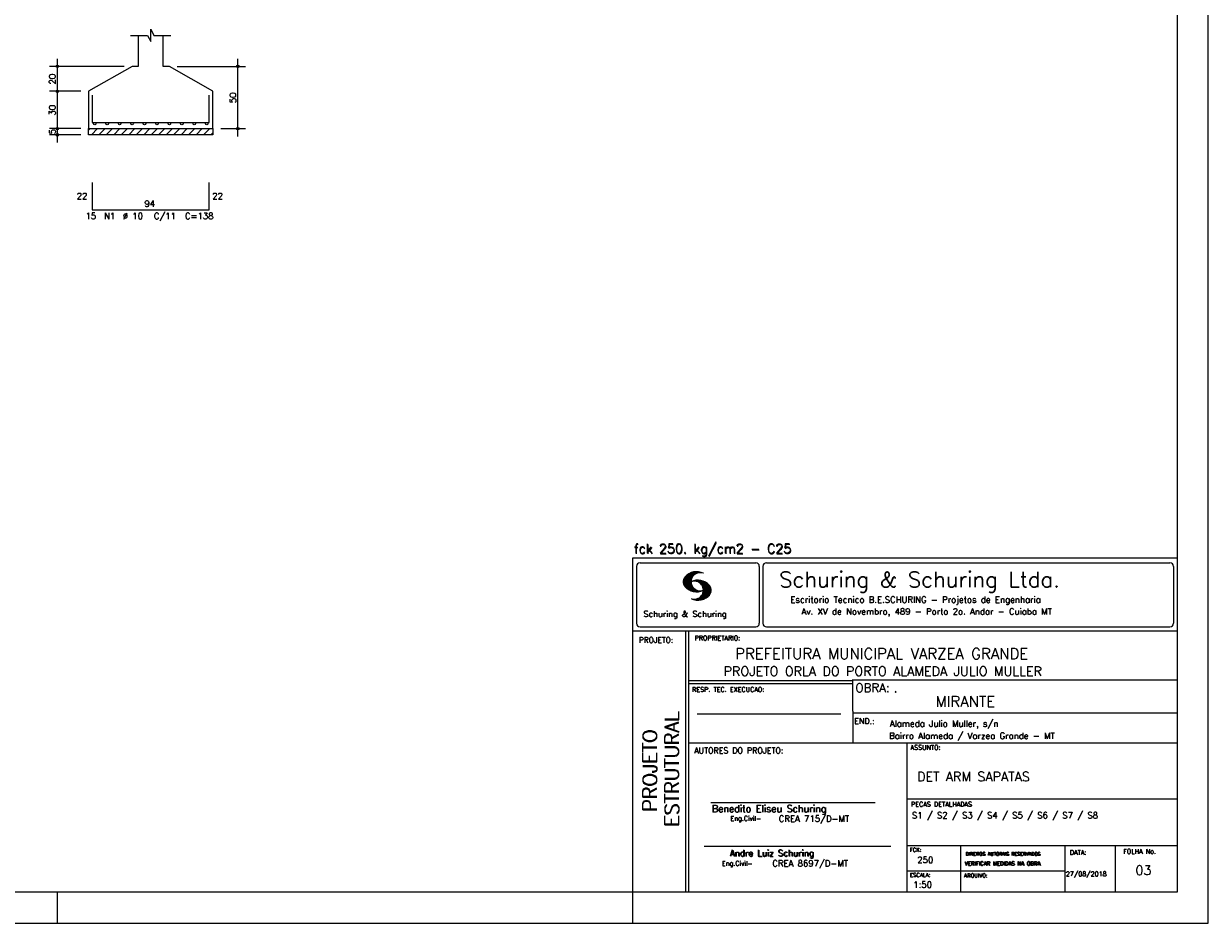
# Model space of a CAD drawing. Extents: x 0 to 84.1, y 0 to 59.4.
# Tile 4 of 5: x 46 to 84.1, y 0 to 28.9. Entities that reach past the tile are written whole.
import ezdxf

# ---------------------------------------------------------------- set-up
doc = ezdxf.new("R2010")
doc.units = 0
doc.header["$MEASUREMENT"] = 0
for name, color, linetype in [('1', 1, 'CONTINUOUS'), ('2', 2, 'CONTINUOUS'), ('3', 3, 'CONTINUOUS'), ('6', 6, 'CONTINUOUS')]:
    doc.layers.add(name, color=color, linetype=linetype)
doc.styles.get("Standard").update_dxf_attribs({"font": 'ROMANS.SHX'})

msp = doc.modelspace()

# ---------------------------------------------------------------- linework, layer by layer
at = {"layer": '1', "linetype": 'Continuous'}
for p, q in [((48.1016, 25.502467), (48.151933, 25.5528)), ((48.192349, 25.3528), (48.392349, 25.5528)), ((48.432765, 25.3528), (48.632765, 25.5528)), ((48.673182, 25.3528), (48.873182, 25.5528)), ((48.913598, 25.3528), (49.113598, 25.5528)), ((49.154014, 25.3528), (49.354014, 25.5528)), ((49.394431, 25.3528), (49.594431, 25.5528)), ((49.634847, 25.3528), (49.834847, 25.5528)), ((49.875263, 25.3528), (50.075263, 25.5528)), ((50.115679, 25.3528), (50.315679, 25.5528)), ((50.356096, 25.3528), (50.556096, 25.5528)), ((50.596512, 25.3528), (50.796512, 25.5528)), ((50.836928, 25.3528), (51.036928, 25.5528)), ((51.077345, 25.3528), (51.277345, 25.5528)), ((51.317761, 25.3528), (51.517761, 25.5528)), ((51.558177, 25.3528), (51.758177, 25.5528)), ((51.798594, 25.3528), (51.998594, 25.5528)), ((52.03901, 25.3528), (52.1016, 25.41539))]:
    msp.add_line(p, q, dxfattribs=at)
msp.add_lwpolyline([(48.1016, 25.5528), (52.1016, 25.5528), (52.1016, 25.3528), (48.1016, 25.3528), (48.1016, 25.5528)], dxfattribs=at)
at = {"layer": '2', "linetype": 'Continuous'}
for p, q in [((84.100006, 0), (84.100006, 59.400002)), ((47.1016, 26.5028), (47.1016, 27.8028)), ((52.9016, 25.3028), (52.9016, 27.8028)), ((49.2516, 27.5528), (46.8516, 27.5528)), ((49.5016, 27.5528), (49.5016, 27.5528)), ((50.7016, 27.5528), (50.7016, 27.5528)), ((50.9516, 27.5528), (53.1516, 27.5528)), ((47.8516, 26.7528), (46.8516, 26.7528)), ((47.8516, 26.7528), (46.8516, 26.7528)), ((47.1016, 25.3028), (47.1016, 27.0028)), ((48.1016, 26.7528), (48.1016, 26.7528)), ((48.1016, 26.7528), (48.1016, 26.7528)), ((47.8516, 25.5528), (46.8516, 25.5528)), ((47.8516, 25.5528), (46.8516, 25.5528)), ((47.1016, 25.1028), (47.1016, 25.8028)), ((48.1016, 25.5528), (48.1016, 25.5528)), ((48.1016, 25.5528), (48.1016, 25.5528)), ((52.1016, 25.5528), (52.1016, 25.5528)), ((52.3516, 25.5528), (53.1516, 25.5528)), ((47.8516, 25.3528), (46.8516, 25.3528)), ((48.1016, 25.3528), (48.1016, 25.3528)), ((65.600006, 11.755142), (83.100006, 11.755135)), ((65.600006, 1), (65.600006, 11.755142)), ((65.715988, 11.477417), (65.715988, 9.648308)), ((65.832489, 11.593918), (69.548996, 11.593918)), ((69.665497, 11.477417), (69.665497, 9.648308)), ((69.778748, 11.477417), (69.778748, 9.648308)), ((69.895248, 11.593918), (82.867508, 11.593918)), ((82.984009, 11.477417), (82.984009, 9.648308)), ((67.221771, 10.985771), (67.52832, 11.29232)), ((67.222122, 10.971992), (67.545929, 11.295792)), ((67.222168, 11.000305), (67.508011, 11.286148)), ((67.222488, 10.958214), (67.56427, 11.300003)), ((67.224365, 11.016647), (67.488403, 11.280685)), ((67.224472, 10.94606), (67.581131, 11.302727)), ((67.226578, 11.03299), (67.465408, 11.271812)), ((67.2267, 10.934158), (67.596313, 11.303772)), ((67.228943, 10.922256), (67.612335, 11.305649)), ((67.232178, 10.911354), (67.626831, 11.306015)), ((67.232437, 11.052986), (67.439468, 11.26001)), ((67.235916, 10.900948), (67.642014, 11.307053)), ((67.239258, 11.073952), (67.410522, 11.245209)), ((67.239655, 10.890556), (67.656281, 11.307182)), ((67.243561, 10.880333), (67.66925, 11.306015)), ((67.248611, 10.871239), (67.520584, 11.143219)), ((67.252747, 11.10157), (67.374313, 11.223145)), ((67.253647, 10.862129), (67.502121, 11.110611)), ((67.258682, 10.853035), (67.491592, 11.085945)), ((67.264267, 10.84449), (67.483597, 11.06382)), ((67.270782, 10.836868), (67.47966, 11.045746)), ((67.608673, 11.2313), (67.68306, 11.305702)), ((67.638062, 11.246552), (67.69574, 11.30423)), ((67.662872, 11.257233), (67.708405, 11.302757)), ((67.681976, 11.262199), (67.721237, 11.30146)), ((67.702469, 11.268562), (67.733063, 11.299149)), ((67.718491, 11.270424), (67.744904, 11.296837)), ((67.734482, 11.272285), (67.757004, 11.294807)), ((67.750473, 11.274147), (67.768555, 11.292221)), ((67.277298, 10.829247), (67.475876, 11.027817)), ((67.283813, 10.821625), (67.474167, 11.011971)), ((67.290558, 10.814232), (67.473114, 10.99678)), ((67.296936, 10.807419), (67.470306, 10.980797)), ((67.304733, 10.800133), (67.473206, 10.968597)), ((67.311829, 10.793083), (67.474121, 10.955383)), ((67.319168, 10.786293), (67.475159, 10.942276)), ((67.326828, 10.779808), (67.477615, 10.930595)), ((67.334488, 10.773323), (67.480087, 10.918922)), ((67.342133, 10.766846), (67.482544, 10.907249)), ((67.350098, 10.760674), (67.485901, 10.896469)), ((67.358337, 10.754768), (67.489655, 10.886078)), ((67.366577, 10.748863), (67.493408, 10.875694)), ((67.374802, 10.742966), (67.497208, 10.865356)), ((67.383392, 10.737427), (67.502075, 10.856102)), ((67.392227, 10.732109), (67.506958, 10.84684)), ((67.401062, 10.726807), (67.511841, 10.837578)), ((67.409882, 10.721497), (67.516922, 10.828537)), ((67.419189, 10.71666), (67.522842, 10.820305)), ((67.428635, 10.711967), (67.528748, 10.812088)), ((67.43808, 10.707275), (67.534668, 10.803864)), ((67.44754, 10.702599), (67.540802, 10.79586)), ((67.457642, 10.698563), (67.547699, 10.78862)), ((67.467743, 10.694519), (67.554611, 10.781387)), ((67.477829, 10.690483), (67.561508, 10.774155)), ((67.488205, 10.686714), (67.568588, 10.767105)), ((67.499008, 10.683372), (67.576477, 10.760849)), ((67.509796, 10.680031), (67.584366, 10.754601)), ((67.520599, 10.676697), (67.592255, 10.74836)), ((67.531494, 10.998619), (67.546158, 11.013283)), ((67.532074, 10.674026), (67.600327, 10.742287)), ((67.543625, 10.671448), (67.609238, 10.737053)), ((67.548691, 11.001663), (67.565323, 11.018303)), ((67.555176, 10.668869), (67.618134, 10.731819)), ((67.563156, 11.001991), (67.584885, 11.023735)), ((67.5672, 10.666748), (67.627045, 10.726585)), ((67.577606, 11.002319), (67.601898, 11.026611)), ((67.579605, 10.665009), (67.636261, 10.721664)), ((67.591995, 10.663277), (67.646255, 10.717522)), ((67.592072, 11.002647), (67.619476, 11.030045)), ((67.604584, 11.001007), (67.635239, 11.03167)), ((67.604782, 10.661919), (67.65625, 10.713379)), ((67.617233, 10.999535), (67.651505, 11.033806)), ((67.618134, 10.66114), (67.666229, 10.709244)), ((67.62999, 10.998154), (67.666199, 11.034363)), ((67.6315, 10.660355), (67.67691, 10.705772)), ((67.64122, 10.995239), (67.680893, 11.03492)), ((67.645309, 10.660042), (67.688126, 10.70285)), ((67.652435, 10.992317), (67.695602, 11.035484)), ((67.65976, 10.660355), (67.699341, 10.699936)), ((67.664337, 10.990074), (67.708984, 11.034729)), ((67.671295, 10.38913), (68.095734, 10.813568)), ((67.67421, 10.660667), (67.710678, 10.697136)), ((67.674881, 10.986488), (67.72316, 11.034767)), ((67.684326, 10.981789), (67.736191, 11.033653)), ((67.685135, 10.388832), (68.100952, 10.804665)), ((67.690598, 10.661674), (67.723846, 10.694931)), ((67.694321, 10.977654), (67.748459, 11.031792)), ((67.698959, 10.388527), (68.104996, 10.794571)), ((67.704605, 10.973801), (67.761597, 11.0308)), ((67.70816, 10.663521), (67.737625, 10.692986)), ((67.713776, 10.389206), (68.107529, 10.782967)), ((67.71431, 10.969368), (67.773758, 11.028824)), ((67.722412, 10.963333), (67.785233, 11.026146)), ((67.725296, 10.665939), (67.750778, 10.691422)), ((67.728806, 10.390091), (68.110825, 10.77211)), ((67.732498, 10.959282), (67.797607, 11.024391)), ((67.740387, 10.953033), (67.808838, 11.021484)), ((67.741867, 10.668861), (67.765747, 10.692741)), ((67.744095, 10.391251), (68.114105, 10.761261)), ((67.749115, 10.947632), (67.819702, 11.018219)), ((67.756165, 10.940536), (67.830765, 11.015137)), ((67.760269, 10.672806), (67.780136, 10.69268)), ((67.760544, 10.393555), (68.11557, 10.748596)), ((67.765198, 10.93544), (67.841873, 11.012115)), ((67.77211, 10.928207), (67.852234, 11.008339)), ((67.776978, 10.395859), (68.117249, 10.736137)), ((67.779831, 10.921783), (67.86261, 11.004555)), ((67.780106, 10.677895), (67.794464, 10.692261)), ((67.785919, 10.913734), (67.873306, 11.001122)), ((67.794006, 10.907692), (67.883316, 10.997002)), ((67.794464, 10.692261), (67.796539, 10.694336)), ((67.794861, 10.399597), (68.118942, 10.723679)), ((67.798126, 10.683296), (67.810562, 10.69574)), ((67.799911, 10.899467), (67.892731, 10.992279)), ((67.806625, 10.892029), (67.902451, 10.987854)), ((67.811752, 10.883018), (67.912231, 10.983505)), ((67.813049, 10.403664), (68.118515, 10.709122)), ((67.817169, 10.689835), (67.825378, 10.698044)), ((67.817657, 10.874802), (67.921875, 10.979012)), ((67.822357, 10.554344), (68.091095, 10.823074)), ((67.823761, 10.866768), (67.930435, 10.973442)), ((67.829498, 10.858353), (67.940002, 10.968857)), ((67.832825, 10.409302), (68.118134, 10.694611)), ((67.833084, 10.695976), (67.839569, 10.702461)), ((67.833527, 10.848244), (67.948654, 10.963379)), ((67.838394, 10.838989), (67.957047, 10.957634)), ((67.840729, 10.586838), (68.086777, 10.832893)), ((67.843323, 10.829773), (67.965561, 10.952019)), ((67.848358, 10.817596), (67.975677, 10.944923)), ((67.848709, 10.608963), (68.081818, 10.842072)), ((67.852341, 10.806755), (67.985031, 10.939453)), ((67.853302, 10.415634), (68.117767, 10.680092)), ((67.856201, 10.794724), (67.99379, 10.932312)), ((67.856934, 10.63131), (68.075089, 10.849472)), ((67.859863, 10.781189), (68.003067, 10.924393)), ((67.860703, 10.649239), (68.070358, 10.858894)), ((67.862656, 10.768639), (68.011749, 10.91774)), ((67.865173, 10.667847), (68.063507, 10.866165)), ((67.865234, 10.753647), (68.02092, 10.90934)), ((67.866241, 10.683037), (68.057556, 10.874352)), ((67.866318, 10.73967), (68.029205, 10.90255)), ((67.867294, 10.698235), (68.049774, 10.880722)), ((67.867905, 10.725861), (68.036682, 10.894646)), ((67.868118, 10.711845), (68.043793, 10.887527)), ((67.550323, 10.409546), (67.562592, 10.421799)), ((67.561462, 10.40654), (67.576416, 10.421486)), ((67.572601, 10.403542), (67.590225, 10.421173)), ((67.583755, 10.400551), (67.606155, 10.422958)), ((67.595673, 10.398346), (67.622162, 10.424828)), ((67.607605, 10.396141), (67.639587, 10.428116)), ((67.619553, 10.393929), (67.658707, 10.43309)), ((67.632141, 10.392387), (67.679932, 10.440178)), ((67.644958, 10.391075), (67.704071, 10.450188)), ((67.657776, 10.389755), (67.737152, 10.469131)), ((67.876404, 10.424599), (68.113495, 10.66169)), ((67.901276, 10.435333), (68.110229, 10.644287)), ((67.929581, 10.449501), (68.101624, 10.621544)), ((67.966125, 10.471909), (68.08902, 10.594803)), ((68.045029, 10.536674), (68.057724, 10.54937)), ((65.832489, 9.531807), (69.548996, 9.531807)), ((69.895248, 9.531807), (82.867508, 9.531807)), ((65.600006, 9.399994), (83.100006, 9.399994)), ((67.300385, 5.799995), (67.300385, 9.399994)), ((67.400391, 5.799995), (67.400391, 9.399994)), ((83.100006, 9.399994), (83.100006, 1)), ((72.668579, 7.799995), (67.400391, 7.799995)), ((72.668579, 7.699995), (67.400391, 7.699995)), ((83.100006, 7.814748), (72.656072, 7.814748)), ((72.668579, 6.816429), (72.668579, 7.814748)), ((67.670311, 6.739054), (72.288887, 6.739054)), ((72.668579, 6.816429), (72.668579, 5.799995)), ((72.668579, 6.7647), (83.100006, 6.764707)), ((67.300385, 1), (67.300385, 5.799995)), ((67.400391, 1), (67.400391, 5.799995)), ((67.400391, 5.799995), (83.100006, 5.799995)), ((74.420959, 4.799995), (74.420959, 5.799995)), ((74.420959, 1), (74.420959, 4.799995)), ((68.11142, 3.880456), (73.389854, 3.880456)), ((74.420958, 4.005768), (83.100005, 4.005775)), ((67.897606, 2.480272), (73.894493, 2.480272)), ((74.420959, 2.505768), (83.100006, 2.505775)), ((76.14679, 1), (76.14679, 2.505775)), ((79.496475, 1), (79.496475, 2.505775)), ((81.120974, 1), (81.120974, 2.505774)), ((74.420959, 1.691734), (79.496475, 1.691742)), ((47.100006, 0), (47.100006, 1)), ((65.600006, 0), (65.600006, 1)), ((83.100006, 1), (65.600006, 1)), ((0, 0), (84.100006, 0))]:
    msp.add_line(p, q, dxfattribs=at)
for points in [[(83.100006, 1), (2.5, 1), (2.5, 58.400002), (83.100006, 58.400002), (83.100006, 1)], [(49.4516, 28.5528), (50.0016, 28.5528), (50.1016, 28.3528), (50.1016, 28.7528), (50.2016, 28.5528), (50.7516, 28.5528)], [(49.7016, 28.5528), (49.7016, 27.5528), (49.5016, 27.5528), (48.1016, 26.7528), (48.1016, 25.5528), (52.1016, 25.5528), (52.1016, 26.7528), (50.7016, 27.5528), (50.5016, 27.5528), (50.5016, 28.5528)]]:
    msp.add_lwpolyline(points, dxfattribs=at)
for centre, radius in [((47.1016, 27.5528), 0.04), ((47.1016, 27.5528), 0.02), ((52.9016, 27.5528), 0.04), ((52.9016, 27.5528), 0.02), ((47.1016, 26.7528), 0.04), ((47.1016, 26.7528), 0.04), ((47.1016, 26.7528), 0.02), ((47.1016, 26.7528), 0.02), ((47.1016, 25.5528), 0.04), ((47.1016, 25.5528), 0.04), ((47.1016, 25.5528), 0.02), ((47.1016, 25.5528), 0.02), ((52.9016, 25.5528), 0.04), ((52.9016, 25.5528), 0.02), ((47.1016, 25.3528), 0.04), ((47.1016, 25.3528), 0.02)]:
    msp.add_circle(centre, radius, dxfattribs=at)
for centre, radius, start, end in [((65.832489, 11.477417), 0.116502, 90, 180), ((69.548996, 11.477417), 0.116502, 0, 90), ((69.895248, 11.477417), 0.116502, 90, 180), ((82.867508, 11.477417), 0.116502, 0, 90), ((67.465149, 10.982269), 0.243989, 140.229431, 231.895096), ((67.648087, 10.815277), 0.491555, 63.393265, 138.909058), ((67.763229, 10.98333), 0.291044, 68.851509, 291.148499), ((67.648087, 11.15139), 0.491555, 218.229782, 296.60672), ((67.692337, 10.543831), 0.491555, 41.090942, 116.606735), ((67.577194, 10.711891), 0.291044, 248.851501, 111.148491), ((67.875275, 10.710823), 0.243989, 308.104889, 39.770576), ((67.692337, 10.879951), 0.491555, 243.393265, 321.770233), ((65.832489, 9.648308), 0.116502, 180, 270), ((69.548996, 9.648308), 0.116502, 270, 0), ((69.895248, 9.648308), 0.116502, 180, 270), ((82.867508, 9.648308), 0.116502, 270, 0)]:
    msp.add_arc(centre, radius, start, end, dxfattribs=at)
at = {"layer": '3', "linetype": 'Continuous'}
for centre in [(48.3016, 25.71149), (48.7016, 25.71149), (49.1016, 25.71149), (49.5016, 25.71149), (49.9016, 25.71149), (50.3016, 25.71149), (50.7016, 25.71149), (51.1016, 25.71149), (51.5016, 25.71149), (51.9016, 25.71149)]:
    msp.add_circle(centre, 0.04131, dxfattribs=at)
at = {"layer": '6', "linetype": 'Continuous'}
for p, q in [((48.2216, 26.6328), (48.2216, 25.7528)), ((51.9816, 25.7528), (51.9816, 26.6328)), ((48.2216, 25.7528), (51.9816, 25.7528)), ((48.2216, 23.8228), (48.2216, 22.9428)), ((51.9816, 22.9428), (51.9816, 23.8228)), ((48.2216, 22.9428), (51.9816, 22.9428))]:
    msp.add_line(p, q, dxfattribs=at)

# ---------------------------------------------------------------- texts
at = {"layer": '1', "linetype": 'Continuous'}
for s, height, p in [('PREFEITURA MUNICIPAL VARZEA GRANDE', 0.35, (68.88924, 8.494706)), ('PROJETO ORLA DO PORTO ALAMEDA JULIO MULLER', 0.3, (68.518476, 7.952581)), ('.', 0.3, (73.984333, 7.423969)), ('MIRANTE', 0.35, (75.330094, 6.957007)), ('Alameda Julio Muller, s/n', 0.2, (73.86333, 6.322955)), ('Bairro Alameda / Varzea Grande - MT', 0.2, (73.840306, 5.930193)), ('DET ARM SAPATAS', 0.3, (74.737424, 4.567268)), ('S1 / S2 / S3 / S4 / S5 / S6 / S7 / S8', 0.2, (74.571808, 3.37457)), ('250', 0.2, (74.745692, 1.940266)), ('27/08/2018', 0.15, (79.520414, 1.512631))]:
    msp.add_text(s, height=height, dxfattribs=at).set_placement(p)
at = {"layer": '1', "linetype": 'Continuous', "insert": (81.756348, 1.855476), "char_height": 0.3, "attachment_point": 1}
msp.add_mtext_dynamic_manual_height_columns('03', width=0.53235115, gutter_width=1, heights=[0], dxfattribs=at)
at = {"layer": '2', "linetype": 'Continuous'}
for s, height, p in [('20', 0.2, (47.0416, 26.9728)), ('50', 0.2, (52.8416, 26.3728)), ('30', 0.2, (47.0416, 25.9728)), ('5', 0.2, (47.0416, 25.3728)), ('ESTRUTURAL', 0.45, (67.07373, 3.12536)), ('ESTRUTURAL', 0.45, (67.07373, 3.094507)), ('PROJETO', 0.45, (66.369095, 3.606125)), ('PROJETO', 0.45, (66.369095, 3.575272))]:
    msp.add_text(s, height=height, rotation=90, dxfattribs=at).set_placement(p)
for s, height, p in [('22', 0.2, (47.7216, 23.2828)), ('94', 0.2, (49.9016, 23.0428)), ('22', 0.2, (52.0816, 23.2828)), ('%%c 10', 0.2, (49.2016, 22.6428)), ('C/11', 0.2, (50.2016, 22.6428)), ('15', 0.2, (48.0016, 22.6428)), ('N1', 0.2, (48.6016, 22.6428)), ('C=138', 0.2, (51.2016, 22.6428)), ('fck 250. kg/cm2 - C25', 0.3, (65.628578, 11.907463)), ('fck 250. kg/cm2 - C25', 0.3, (65.641754, 11.880586)), ('Schuring & Schuring Ltda.', 0.5, (70.306839, 10.806786)), ('Escritorio Tecnico B.E.SCHURING - Projetos de Engenharia', 0.2, (70.664673, 10.308487)), ('Schuring & Schuring', 0.19, (65.944336, 9.851486)), ('Av. XV de Novembro, 489 - Porto 2o. Andar - Cuiaba MT', 0.2, (71.023193, 9.925888)), ('PROJETO:', 0.175, (65.793152, 9.02159)), ('PROPRIETARIO:', 0.15, (67.584534, 9.097366)), ('OBRA:', 0.278755, (72.755102, 7.434759)), ('RESP. TEC. EXECUCAO:', 0.15, (67.506004, 7.444514)), ('END.:', 0.185837, (72.717902, 6.410233)), ('ASSUNTO:', 0.15, (74.525462, 5.581304)), ('AUTORES DO PROJETO:', 0.185837, (67.572014, 5.463953)), ('Benedito Eliseu Schuring', 0.22, (68.138321, 3.577287)), ('Benedito Eliseu Schuring', 0.22, (68.149795, 3.577287)), ('PECAS DETALHADAS', 0.15, (74.54287, 3.751117)), ('Eng.Civil-', 0.15, (68.737209, 3.298847)), ('CREA 715/D-MT', 0.2, (70.290742, 3.262761)), ('Andre Luiz Schuring', 0.2, (68.716738, 2.158081)), ('Andre Luiz Schuring', 0.2, (68.734296, 2.149201)), ('FCK:', 0.125, (74.500763, 2.299423)), ('DIREITOS AUTORAIS RESERVADOS', 0.11, (76.294724, 2.176125)), ('DIREITOS AUTORAIS RESERVADOS', 0.11, (76.303696, 2.176125)), ('DATA:', 0.15, (79.648044, 2.2071)), ('FOLHA No.', 0.15, (81.365514, 2.23814)), ('Eng.Civil-', 0.15, (68.462773, 1.853248)), ('CREA 8697/D-MT', 0.2, (70.08334, 1.825346)), ('VERIFICAR MEDIDAS NA OBRA', 0.125, (76.271484, 1.861862)), ('VERIFICAR MEDIDAS NA OBRA', 0.125, (76.280457, 1.861862)), ('ESCALA:', 0.125, (74.507034, 1.490738)), ('ARQUIVO:', 0.125, (76.249054, 1.475601)), ('1:50', 0.2, (74.617035, 1.144112))]:
    msp.add_text(s, height=height, dxfattribs=at).set_placement(p)

doc.saveas('drawing.dxf')
